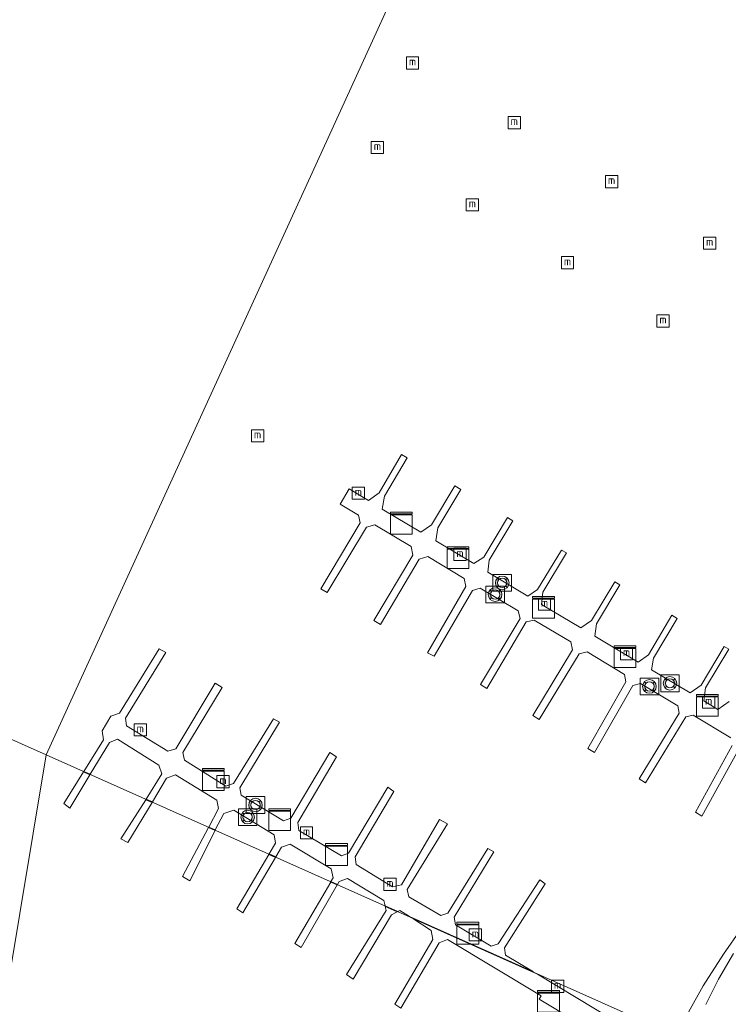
# Model space of a CAD drawing. Header units: metres. Extents: x 185049 to 189876, y 349292 to 352302.
# Tile 126 of 256: x 188787 to 188917, y 350085 to 350266. Entities that reach past the tile are written whole.
import ezdxf
from ezdxf.enums import TextEntityAlignment as Align

# ---------------------------------------------------------------- set-up
doc = ezdxf.new("R2010")
doc.units = ezdxf.units.M
for name, color, linetype, lineweight in [('B-WE-GR-GRAS-GV', 60, 'Continuous', 13), ('B-WE-IE-MEUBILAIR_WATERWEGMEUBILAIR-S', 150, 'Continuous', 25), ('B-WE-KL-DATA-S', 90, 'Continuous', 25), ('B-WE-KW-KUNSTWERK_STEIGER-GV', 170, 'Continuous', 18), ('B-WE-OB-BEKLEDING_STORTSTEEN-GV', 30, 'Continuous', 18), ('B-WE-OG-WATER_HAVEN-GV', 170, 'Continuous', 18), ('B-WE-OG-WATER_POEL-GV', 7, 'Continuous', 18)]:
    doc.layers.add(name, color=color, linetype=linetype, lineweight=lineweight)
doc.styles.add('NLCS-ISO', font='NLCS-ISO.ttf')

# ---------------------------------------------------------------- blocks, each defined once
blk = doc.blocks.new('SOG-WATER_REDDINGSMIDDEL-SO')
at = {"linetype": 'ByBlock', "lineweight": 18}
h = blk.add_hatch(color=0, dxfattribs=at)
h.dxf.hatch_style = 1
h.paths.add_polyline_path([(1.25, 0, 0.187058), (0.92, 0.84), (0.63, 0.57, -0.187058), (0.85, 0, -0.187058), (0.63, -0.57), (0.92, -0.84, 0.187058)])
h.paths.add_polyline_path([(-0.63, 0.57), (-0.92, 0.84, 0.187058), (-1.25, 0, 0.187058), (-0.92, -0.84), (-0.63, -0.57, -0.187058), (-0.85, 0, -0.187058)])
at = {"color": 0, "linetype": 'ByBlock', "lineweight": 18}
blk.add_lwpolyline([(1.7, 1.55), (-1.7, 1.55), (-1.7, -1.55), (1.7, -1.55)], close=True, dxfattribs=at)
for points in [[(-0.63, 0.57), (-0.92, 0.84)], [(0.92, 0.84), (0.63, 0.57)], [(-0.63, -0.57), (-0.92, -0.84)], [(0.92, -0.84), (0.63, -0.57)]]:
    blk.add_lwpolyline(points, dxfattribs=at)
for radius in [1.25, 0.85]:
    blk.add_circle((0, 0), radius, dxfattribs=at)
blk = doc.blocks.new('SKL-DATA_KAST-SO')
at = {"color": 0, "linetype": 'ByBlock', "lineweight": 18}
for points in [[(-2, 2), (2, 2), (2, 1.68), (-2, 1.68)], [(-2, 1.52), (2, 1.52), (2, -2), (-2, -2)]]:
    blk.add_lwpolyline(points, close=True, dxfattribs=at)
blk = doc.blocks.new('SIE-WATER_MEERPAAL-SO')
at = {"color": 0, "linetype": 'ByBlock', "lineweight": 18}
blk.add_lwpolyline([(-1.12, -1.12), (1.12, -1.12), (1.12, 1.12), (-1.12, 1.12)], close=True, dxfattribs=at)
at = {"color": 0, "linetype": 'ByBlock', "lineweight": 18, "style": 'NLCS-ISO'}
blk.add_text('m', height=1.5, dxfattribs=at).set_placement((0, 0.28), align=Align.MIDDLE_CENTER)

msp = doc.modelspace()

# ---------------------------------------------------------------- linework, layer by layer
at = {"layer": 'B-WE-GR-GRAS-GV'}
msp.add_polyline3d([(188912.358, 350085.01, 21.393), (188914.695, 350089.652, 21.408), (188917.481, 350094.334, 21.329)], dxfattribs=at)
at = {"layer": 'B-WE-KW-KUNSTWERK_STEIGER-GV'}
for points in [[(188916.951, 350133.94, 21.644), (188910.079, 350138.053, 21.648), (188908.701, 350137.767, 21.636), (188901.332, 350125.662, 21.583), (188900.144, 350126.373, 21.583), (188907.503, 350138.463, 21.64), (188907.234, 350139.767, 21.659), (188900.383, 350143.867, 21.652), (188898.973, 350143.538, 21.614), (188891.939, 350131.245, 21.583), (188890.759, 350131.951, 21.583), (188897.736, 350144.197, 21.621), (188897.477, 350145.545, 21.659), (188890.59, 350149.667, 21.659), (188889.139, 350149.313, 21.633), (188881.817, 350137.295, 21.572), (188880.631, 350137.988, 21.572), (188887.96, 350150.076, 21.64), (188887.621, 350151.501, 21.648), (188880.884, 350155.533, 21.648), (188879.424, 350155.183, 21.648), (188872.248, 350142.976, 21.591), (188871.068, 350143.683, 21.587), (188878.321, 350155.802, 21.652), (188877.972, 350157.212, 21.652), (188871.003, 350161.383, 21.652), (188869.583, 350160.925, 21.652), (188862.56, 350148.89, 21.598), (188861.353, 350149.543, 21.598), (188868.385, 350161.682, 21.598), (188868.089, 350163.171, 21.598), (188861.376, 350167.189, 21.598), (188859.839, 350166.683, 21.598), (188852.725, 350154.723, 21.598), (188851.512, 350155.449, 21.598), (188858.663, 350167.432, 21.598), (188858.375, 350168.992, 21.598), (188851.658, 350173.012, 21.598), (188850.184, 350172.592, 21.598), (188842.936, 350160.584, 21.598), (188841.773, 350161.28, 21.598), (188848.985, 350173.366, 21.598), (188848.696, 350174.759, 21.659), (188845.294, 350176.796, 21.754), (188846.965, 350179.588, 21.754), (188850.517, 350177.463, 21.659), (188852.47, 350178.844, 21.557), (188856.602, 350185.914, 21.542), (188857.61, 350185.311, 21.545), (188853.431, 350178.232, 21.542), (188853.052, 350175.87, 21.542), (188860.088, 350171.659, 21.485), (188862.079, 350173.004, 21.485), (188866.355, 350180.148, 21.602), (188867.459, 350179.487, 21.602), (188863.225, 350172.414, 21.602), (188862.869, 350170.037, 21.678), (188869.824, 350165.874, 21.678), (188871.674, 350167.063, 21.53), (188876.034, 350174.315, 21.557), (188876.999, 350173.737, 21.557), (188872.66, 350166.488, 21.557), (188872.408, 350164.313, 21.576), (188879.751, 350159.918, 21.576), (188881.511, 350161.159, 21.523), (188885.929, 350168.371, 21.564), (188886.833, 350167.827, 21.561), (188882.489, 350160.619, 21.542), (188882.273, 350158.395, 21.545), (188889.467, 350154.089, 21.545), (188891.405, 350155.436, 21.545), (188895.673, 350162.567, 21.545), (188896.605, 350162.008, 21.545), (188892.328, 350154.861, 21.545), (188892.004, 350152.574, 21.652), (188900, 350147.78, 21.659), (188901.842, 350149.163, 21.557), (188906.176, 350156.406, 21.557), (188907.124, 350155.839, 21.557), (188902.759, 350148.545, 21.557), (188902.441, 350146.393, 21.629), (188909.491, 350142.173, 21.629), (188911.505, 350143.585, 21.534), (188915.765, 350150.703, 21.545), (188916.599, 350150.203, 21.545), (188912.327, 350143.065, 21.508), (188912.026, 350140.685, 21.557), (188914.592, 350139.112, 21.61), (188916.691, 350140.584, 21.508)], [(188918.419, 350131.867, 21.614), (188911.638, 350119.574, 21.595), (188910.459, 350120.279, 21.591), (188917.222, 350132.519, 21.61)]]:
    msp.add_polyline3d(points, dxfattribs=at)
for points in [[(188806.167, 350136.114, 21.683), (188813.711, 350131.483, 21.713), (188815.182, 350131.878, 21.687), (188822.393, 350143.921, 21.643), (188823.67, 350143.139, 21.613), (188816.478, 350131.234, 21.634), (188816.795, 350129.803, 21.652), (188824.378, 350125.053, 21.665), (188825.751, 350125.547, 21.643), (188833.119, 350137.413, 21.643), (188834.18, 350136.788, 21.63), (188826.93, 350124.765, 21.613), (188827.188, 350123.412, 21.639), (188834.948, 350118.722, 21.617), (188836.3, 350119.176, 21.573), (188843.413, 350131.218, 21.643), (188844.651, 350130.456, 21.617), (188837.577, 350118.394, 21.547), (188837.718, 350116.904, 21.582), (188845.556, 350112.272, 21.687), (188846.869, 350112.746, 21.634), (188854.06, 350124.847, 21.661), (188855.18, 350124.046, 21.634), (188848.067, 350112.101, 21.643), (188848.286, 350110.67, 21.687), (188854.927, 350106.585, 21.687), (188856.574, 350106.942, 21.617), (188863.569, 350118.945, 21.643), (188865.023, 350118.124, 21.586), (188857.635, 350106.121, 21.573), (188857.893, 350104.768, 21.586), (188863.767, 350101.309, 21.529), (188865.08, 350101.783, 21.52), (188872.39, 350113.629, 21.45), (188873.509, 350113.024, 21.424), (188866.22, 350101.02, 21.415), (188866.458, 350099.628, 21.415), (188873.02, 350095.681, 21.415), (188874.313, 350096.115, 21.415), (188881.918, 350107.864, 21.485), (188882.939, 350107.16, 21.415), (188875.433, 350095.412, 21.419), (188875.652, 350094.078, 21.433), (188880.794, 350090.988, 21.439), (188858.066, 350101.122, 21.563), (188856.29, 350102.233, 21.569), (188855.922, 350102.078, 21.565), (188853.562, 350103.131, 21.674), (188853.324, 350104.051, 21.696), (188846.684, 350108.136, 21.757), (188845.116, 350107.543, 21.599), (188844.816, 350107.03, 21.601), (188843.635, 350107.557, 21.643), (188844.035, 350108.228, 21.643), (188843.698, 350109.914, 21.696), (188836.134, 350114.408, 21.674), (188834.586, 350113.856, 21.547), (188833.527, 350112.064, 21.555), (188832.289, 350112.616, 21.652), (188833.486, 350114.598, 21.661), (188833.208, 350116.108, 21.648), (188825.821, 350120.662, 21.665), (188823.998, 350120.05, 21.626), (188822.418, 350117.018, 21.645), (188821.227, 350117.548, 21.701), (188823.015, 350120.93, 21.705), (188822.697, 350122.46, 21.661), (188815.134, 350127.15, 21.648), (188813.507, 350126.538, 21.582), (188810.892, 350122.157, 21.605), (188809.766, 350122.659, 21.655), (188812.622, 350127.321, 21.652), (188812.089, 350128.909, 21.67), (188804.506, 350133.658, 21.67), (188803.036, 350133.066, 21.626), (188799.471, 350127.249, 21.634), (188798.303, 350127.77, 21.646), (188801.897, 350133.535, 21.656), (188801.657, 350135.221, 21.678), (188803.28, 350137.893, 21.696), (188804.867, 350138.426, 21.687), (188812.157, 350150.233, 21.692), (188813.336, 350149.55, 21.678), (188805.948, 350137.546, 21.661)], [(188799.419, 350127.163, 21.635), (188795.78, 350121.003, 21.657), (188794.637, 350121.862, 21.665), (188798.249, 350127.684, 21.646)], [(188810.84, 350122.07, 21.605), (188806.365, 350114.698, 21.658), (188805.13, 350115.37, 21.658), (188809.712, 350122.573, 21.656)], [(188822.372, 350116.928, 21.646), (188817.735, 350107.718, 21.668), (188816.429, 350108.483, 21.683), (188821.18, 350117.46, 21.701)], [(188833.475, 350111.978, 21.555), (188827.447, 350101.831, 21.63), (188826.351, 350102.55, 21.638), (188832.238, 350112.529, 21.652)], [(188844.766, 350106.943, 21.601), (188838.181, 350095.445, 21.646), (188836.992, 350096.21, 21.646), (188843.584, 350107.47, 21.643)], [(188854.742, 350101.444, 21.511), (188847.714, 350089.644, 21.556), (188846.501, 350090.48, 21.556), (188853.739, 350102.233, 21.624), (188853.589, 350103.009, 21.669), (188855.803, 350102.022, 21.561)], [(188858.63, 350100.761, 21.555), (188881.499, 350090.565, 21.437), (188902.811, 350077.739, 21.318), (188901.002, 350074.451, 21.325), (188881.834, 350085.957, 21.446), (188882.205, 350086.587, 21.462), (188865.019, 350096.933, 21.431), (188863.483, 350096.301, 21.416), (188856.479, 350084.315, 21.439), (188855.336, 350085.057, 21.446), (188862.294, 350096.95, 21.469), (188861.988, 350098.556, 21.462)]]:
    msp.add_polyline3d(points, close=True, dxfattribs=at)
at = {"layer": 'B-WE-OB-BEKLEDING_STORTSTEEN-GV'}
for points in [[(188906.831, 350079.324, 20.805), (188911.877, 350088.456, 20.805), (188915.643, 350094.248, 20.805), (188922.129, 350103.54, 20.805)], [(188917.481, 350094.334, 21.329), (188914.695, 350089.652, 21.408), (188912.358, 350085.01, 21.393)]]:
    msp.add_polyline3d(points, dxfattribs=at)
at = {"layer": 'B-WE-OG-WATER_HAVEN-GV'}
msp.add_polyline3d([(189019.206, 350265.696, 20.805), (189013.413, 350256.553, 20.805), (189005.692, 350244.307, 20.805), (188999.111, 350233.326, 20.805), (188994.935, 350225.719, 20.805), (188994.215, 350224.502, 20.806), (188989.29, 350216.168, 20.805), (188979.705, 350200.383, 20.805), (188970.068, 350184.71, 20.805), (188961.099, 350169.357, 20.805), (188950.466, 350151.694, 20.805), (188940.654, 350135.28, 20.805), (188931.812, 350120.808, 20.805), (188922.129, 350103.54, 20.805), (188915.643, 350094.248, 20.805), (188911.877, 350088.456, 20.805), (188906.831, 350079.324, 20.805), (188791.3946, 350130.7955, 20.8255), (188914.362, 350399.888, 20.805)], dxfattribs=at)
msp.add_polyline3d([(188871.9982, 350000, 20.806), (188769.6581, 350000, 20.8104), (188791.3946, 350130.7955, 20.8255), (188906.831, 350079.324, 20.805), (188902.892, 350072.867, 20.806), (188899.33, 350066.479, 20.806), (188896.409, 350062.134, 20.806), (188893.282, 350057.889, 20.806), (188890.58, 350054.781, 20.806), (188887.132, 350051.283, 20.806), (188883.687, 350047.765, 20.806), (188878.192, 350042.244, 20.806), (188872.601, 350036.633, 20.806), (188868.281, 350032.078, 20.806), (188864.842, 350028.388, 20.806), (188863.882, 350027.141, 20.806), (188863.226, 350025.359, 20.806), (188862.79, 350023.01, 20.806), (188863.096, 350020.483, 20.806), (188864.127, 350017.653, 20.806), (188868.648, 350007.418, 20.806)], close=True, dxfattribs=at)
at = {"layer": 'B-WE-OG-WATER_POEL-GV'}
msp.add_polyline3d([(188914.362, 350399.888, 20.805), (188791.3946, 350130.7955, 20.8255), (188715.52, 350164.627, 20.839), (188724.904, 350178.743, 20.839), (188731.831, 350189.33, 20.839), (188739.363, 350200.124, 20.839), (188747.958, 350212.922, 20.839), (188754.72, 350223.338, 20.839), (188761.976, 350235.558, 20.839), (188773.349, 350253.874, 20.839), (188777.86, 350261.058, 20.839), (188781.791, 350267.965, 20.839)], dxfattribs=at)
msp.add_polyline3d([(188769.6581, 350000, 20.8104), (188646.4685, 350000, 20.841), (188647.178, 350004.98, 20.841), (188648.48, 350013.113, 20.841), (188650.643, 350022.801, 20.841), (188653.395, 350033.666, 20.841), (188656.346, 350043.84, 20.841), (188659.317, 350052.777, 20.841), (188662.27, 350061.417, 20.841), (188666.666, 350072.066, 20.841), (188670.601, 350081.234, 20.841), (188672.555, 350086.082, 20.841), (188676.037, 350093.863, 20.841), (188679.024, 350099.706, 20.841), (188682.721, 350106.219, 20.841), (188689.161, 350118.475, 20.841), (188694.84, 350128.776, 20.841), (188698.527, 350135.47, 20.841), (188703.034, 350143.518, 20.841), (188706.665, 350150.808, 20.841), (188709.88, 350156.533, 20.841), (188715.52, 350164.627, 20.839), (188791.3946, 350130.7955, 20.8255)], close=True, dxfattribs=at)

# ---------------------------------------------------------------- block references
at = {"layer": 'B-WE-IE-MEUBILAIR_WATERWEGMEUBILAIR-S'}
for name, p in [('SIE-WATER_MEERPAAL-SO', (188858.596, 350257.729, 25.924)), ('SIE-WATER_MEERPAAL-SO', (188877.258, 350246.786, 25.898)), ('SIE-WATER_MEERPAAL-SO', (188852.158, 350242.216, 25.898)), ('SIE-WATER_MEERPAAL-SO', (188895.096, 350235.959, 25.906)), ('SIE-WATER_MEERPAAL-SO', (188869.563, 350231.702, 25.88)), ('SIE-WATER_MEERPAAL-SO', (188913.091, 350224.662, 25.889)), ('SIE-WATER_MEERPAAL-SO', (188887.008, 350221.07, 25.757)), ('SIE-WATER_MEERPAAL-SO', (188904.532, 350210.4, 25.696)), ('SIE-WATER_MEERPAAL-SO', (188830.184, 350189.327, 21.024)), ('SIE-WATER_MEERPAAL-SO', (188848.658, 350178.804, 24.972)), ('SIE-WATER_MEERPAAL-SO', (188867.304, 350167.563, 21.375)), ('SOG-WATER_REDDINGSMIDDEL-SO', (188875.041, 350162.35, 21.579)), ('SOG-WATER_REDDINGSMIDDEL-SO', (188873.732, 350160.208, 21.597)), ('SIE-WATER_MEERPAAL-SO', (188882.805, 350158.439, 21.375)), ('SIE-WATER_MEERPAAL-SO', (188897.83, 350149.375, 21.382)), ('SOG-WATER_REDDINGSMIDDEL-SO', (188905.805, 350143.921, 21.57)), ('SOG-WATER_REDDINGSMIDDEL-SO', (188902.04, 350143.344, 21.623)), ('SIE-WATER_MEERPAAL-SO', (188912.903, 350140.455, 21.367)), ('SIE-WATER_MEERPAAL-SO', (188808.669, 350135.384, 25.464)), ('SIE-WATER_MEERPAAL-SO', (188823.836, 350125.885, 25.455)), ('SOG-WATER_REDDINGSMIDDEL-SO', (188829.8, 350121.597, 21.685)), ('SOG-WATER_REDDINGSMIDDEL-SO', (188828.353, 350119.377, 21.68)), ('SIE-WATER_MEERPAAL-SO', (188839.16, 350116.504, 25.464)), ('SIE-WATER_MEERPAAL-SO', (188854.444, 350107.045, 25.464)), ('SIE-WATER_MEERPAAL-SO', (188870.12, 350097.782, 25.464)), ('SIE-WATER_MEERPAAL-SO', (188885.2, 350088.354, 26.917))]:
    msp.add_blockref(name, p, dxfattribs=at)
at = {"layer": 'B-WE-KL-DATA-S'}
for p in [(188856.556, 350173.312, 21.513), (188866.929, 350166.98, 21.627), (188882.624, 350157.855, 21.57), (188897.574, 350148.807, 21.601), (188912.642, 350139.896, 21.588), (188822.06, 350126.287, 21.698), (188834.22, 350118.92, 21.649), (188844.652, 350112.509, 21.671), (188868.736, 350098.087, 21.443), (188883.538, 350085.568, 21.471)]:
    msp.add_blockref('SKL-DATA_KAST-SO', p, dxfattribs=at)

doc.saveas('drawing.dxf')
